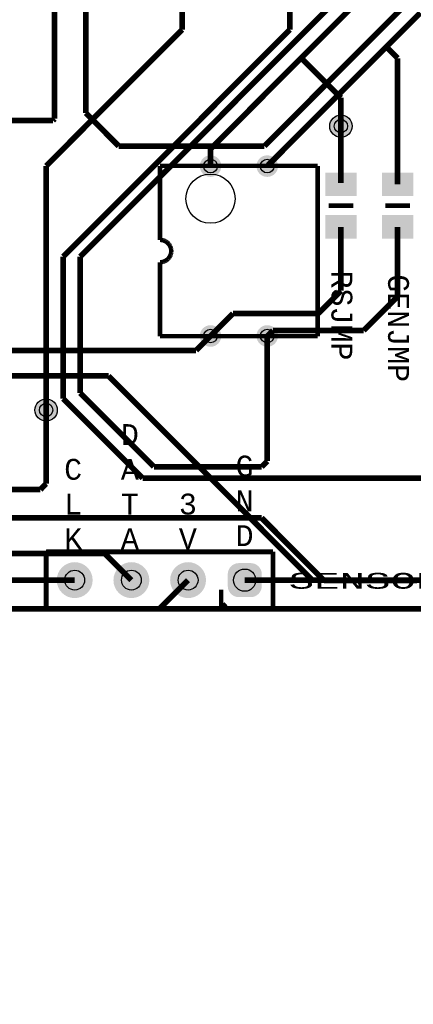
# Model space of a CAD drawing. Extents: x -3564 to 3564, y -2067 to 2176.
# Tile 3 of 21: x -1107 to -412, y -2067 to -332. Entities that reach past the tile are written whole.
import ezdxf
from ezdxf.enums import TextEntityAlignment as Align

# ---------------------------------------------------------------- set-up
doc = ezdxf.new("R2010")
doc.units = 0
for name, color, linetype in [('3D_INFO_TOP', 1, 'CONTINUOUS'), ('BOARD_OUTLINE', 2, 'CONTINUOUS'), ('COPPER_BOTTOM', 1, 'CONTINUOUS'), ('COPPER_TOP', 3, 'CONTINUOUS'), ('DRILL', 255, 'CONTINUOUS'), ('SILKSCREEN_TOP', 4, 'CONTINUOUS'), ('SOLDER_MASK_BOTTOM', 212, 'CONTINUOUS'), ('SOLDER_MASK_TOP', 200, 'CONTINUOUS')]:
    doc.layers.add(name, color=color, linetype=linetype)
doc.styles.add('MONOTxtStyle', font='monotxt')

msp = doc.modelspace()

# ---------------------------------------------------------------- hatches: boundary and pattern name
at = {"layer": 'COPPER_BOTTOM'}
h = msp.add_hatch(color=256, dxfattribs=at)
edge = h.paths.add_edge_path()
edge.add_arc((-540, -520), 19.685039, 0, 360)
edge = h.paths.add_edge_path()
edge.add_arc((-540, -520), 11.811024, 0, 360)
h = msp.add_hatch(color=256, dxfattribs=at)
edge = h.paths.add_edge_path()
edge.add_arc((-770, -590.393701), 19, 0, 360)
edge = h.paths.add_edge_path()
edge.add_arc((-770, -590.393701), 12, 0, 360)
h = msp.add_hatch(color=256, dxfattribs=at)
edge = h.paths.add_edge_path()
edge.add_arc((-670, -590.393701), 19, 0, 360)
edge = h.paths.add_edge_path()
edge.add_arc((-670, -590.393701), 12, 0, 360)
h = msp.add_hatch(color=256, dxfattribs=at)
edge = h.paths.add_edge_path()
edge.add_arc((-770, -889.606299), 19, 0, 360)
edge = h.paths.add_edge_path()
edge.add_arc((-770, -889.606299), 12, 0, 360)
h = msp.add_hatch(color=256, dxfattribs=at)
edge = h.paths.add_edge_path()
edge.add_arc((-670, -889.606299), 19, 0, 360)
edge = h.paths.add_edge_path()
edge.add_arc((-670, -889.606299), 12, 0, 360)
h = msp.add_hatch(color=256, dxfattribs=at)
edge = h.paths.add_edge_path()
edge.add_arc((-1060, -1020), 19.685039, 0, 360)
edge = h.paths.add_edge_path()
edge.add_arc((-1060, -1020), 11.811024, 0, 360)
h = msp.add_hatch(color=256, dxfattribs=at)
edge = h.paths.add_edge_path()
edge.add_arc((-1009.635, -1319.635), 31.67, 0, 360)
edge = h.paths.add_edge_path()
edge.add_arc((-1009.635, -1319.635), 17.5, 0, 360)
h = msp.add_hatch(color=256, dxfattribs=at)
edge = h.paths.add_edge_path()
edge.add_arc((-909.635, -1319.635), 31.67, 0, 360)
edge = h.paths.add_edge_path()
edge.add_arc((-909.635, -1319.635), 17.5, 0, 360)
h = msp.add_hatch(color=256, dxfattribs=at)
edge = h.paths.add_edge_path()
edge.add_arc((-809.635, -1319.635), 31.67, 0, 360)
edge = h.paths.add_edge_path()
edge.add_arc((-809.635, -1319.635), 17.5, 0, 360)
h = msp.add_hatch(color=256, dxfattribs=at)
edge = h.paths.add_edge_path()
edge.add_line((-739.635, -1309.22), (-739.635, -1330.05))
edge.add_arc((-720.05, -1330.05), 19.585, 180, 270)
edge.add_line((-720.05, -1349.635), (-699.22, -1349.635))
edge.add_arc((-699.22, -1330.05), 19.585, 270, 0)
edge.add_line((-679.635, -1330.05), (-679.635, -1309.22))
edge.add_arc((-699.22, -1309.22), 19.585, 0, 90)
edge.add_line((-699.22, -1289.635), (-720.05, -1289.635))
edge.add_arc((-720.05, -1309.22), 19.585, 90, 180)
edge = h.paths.add_edge_path()
edge.add_arc((-709.635, -1319.635), 19.585, 0, 360)
at = {"layer": 'COPPER_TOP'}
h = msp.add_hatch(color=256, dxfattribs=at)
edge = h.paths.add_edge_path()
edge.add_arc((-540, -520), 19.685039, 0, 360)
edge = h.paths.add_edge_path()
edge.add_arc((-540, -520), 11.811024, 0, 360)
h = msp.add_hatch(color=256, dxfattribs=at)
edge = h.paths.add_edge_path()
edge.add_arc((-770, -590.393701), 19, 0, 360)
edge = h.paths.add_edge_path()
edge.add_arc((-770, -590.393701), 12, 0, 360)
h = msp.add_hatch(color=256, dxfattribs=at)
edge = h.paths.add_edge_path()
edge.add_arc((-670, -590.393701), 19, 0, 360)
edge = h.paths.add_edge_path()
edge.add_arc((-670, -590.393701), 12, 0, 360)
h = msp.add_hatch(color=256, dxfattribs=at)
edge = h.paths.add_edge_path()
edge.add_arc((-770, -889.606299), 19, 0, 360)
edge = h.paths.add_edge_path()
edge.add_arc((-770, -889.606299), 12, 0, 360)
h = msp.add_hatch(color=256, dxfattribs=at)
edge = h.paths.add_edge_path()
edge.add_arc((-670, -889.606299), 19, 0, 360)
edge = h.paths.add_edge_path()
edge.add_arc((-670, -889.606299), 12, 0, 360)
h = msp.add_hatch(color=256, dxfattribs=at)
edge = h.paths.add_edge_path()
edge.add_arc((-1060, -1020), 19.685039, 0, 360)
edge = h.paths.add_edge_path()
edge.add_arc((-1060, -1020), 11.811024, 0, 360)
h = msp.add_hatch(color=256, dxfattribs=at)
edge = h.paths.add_edge_path()
edge.add_arc((-1009.635, -1319.635), 31.67, 0, 360)
edge = h.paths.add_edge_path()
edge.add_arc((-1009.635, -1319.635), 17.5, 0, 360)
h = msp.add_hatch(color=256, dxfattribs=at)
edge = h.paths.add_edge_path()
edge.add_arc((-909.635, -1319.635), 31.67, 0, 360)
edge = h.paths.add_edge_path()
edge.add_arc((-909.635, -1319.635), 17.5, 0, 360)
h = msp.add_hatch(color=256, dxfattribs=at)
edge = h.paths.add_edge_path()
edge.add_arc((-809.635, -1319.635), 31.67, 0, 360)
edge = h.paths.add_edge_path()
edge.add_arc((-809.635, -1319.635), 17.5, 0, 360)
h = msp.add_hatch(color=256, dxfattribs=at)
edge = h.paths.add_edge_path()
edge.add_line((-739.635, -1309.22), (-739.635, -1330.05))
edge.add_arc((-720.05, -1330.05), 19.585, 180, 270)
edge.add_line((-720.05, -1349.635), (-699.22, -1349.635))
edge.add_arc((-699.22, -1330.05), 19.585, 270, 0)
edge.add_line((-679.635, -1330.05), (-679.635, -1309.22))
edge.add_arc((-699.22, -1309.22), 19.585, 0, 90)
edge.add_line((-699.22, -1289.635), (-720.05, -1289.635))
edge.add_arc((-720.05, -1309.22), 19.585, 90, 180)
edge = h.paths.add_edge_path()
edge.add_arc((-709.635, -1319.635), 19.585, 0, 360)
at = {"layer": 'DRILL'}
h = msp.add_hatch(color=255, dxfattribs=at)
edge = h.paths.add_edge_path()
edge.add_arc((-540, -520), 11.811024, 0, 360)
h = msp.add_hatch(color=255, dxfattribs=at)
edge = h.paths.add_edge_path()
edge.add_arc((-770, -590.393701), 12, 0, 360)
h = msp.add_hatch(color=255, dxfattribs=at)
edge = h.paths.add_edge_path()
edge.add_arc((-670, -590.393701), 12, 0, 360)
h = msp.add_hatch(color=255, dxfattribs=at)
edge = h.paths.add_edge_path()
edge.add_arc((-770, -889.606299), 12, 0, 360)
h = msp.add_hatch(color=255, dxfattribs=at)
edge = h.paths.add_edge_path()
edge.add_arc((-670, -889.606299), 12, 0, 360)
h = msp.add_hatch(color=255, dxfattribs=at)
edge = h.paths.add_edge_path()
edge.add_arc((-1060, -1020), 11.811024, 0, 360)
h = msp.add_hatch(color=255, dxfattribs=at)
edge = h.paths.add_edge_path()
edge.add_arc((-709.635, -1319.635), 19.585, 0, 360)
h = msp.add_hatch(color=255, dxfattribs=at)
edge = h.paths.add_edge_path()
edge.add_arc((-1009.635, -1319.635), 17.5, 0, 360)
h = msp.add_hatch(color=255, dxfattribs=at)
edge = h.paths.add_edge_path()
edge.add_arc((-909.635, -1319.635), 17.5, 0, 360)
h = msp.add_hatch(color=255, dxfattribs=at)
edge = h.paths.add_edge_path()
edge.add_arc((-809.635, -1319.635), 17.5, 0, 360)
at = {"layer": 'SOLDER_MASK_BOTTOM'}
h = msp.add_hatch(color=256, dxfattribs=at)
edge = h.paths.add_edge_path()
edge.add_arc((-540, -520), 19.685039, 0, 360)
h = msp.add_hatch(color=256, dxfattribs=at)
edge = h.paths.add_edge_path()
edge.add_arc((-770, -590.393701), 19, 0, 360)
edge = h.paths.add_edge_path()
edge.add_arc((-770, -590.393701), 12, 0, 360)
h = msp.add_hatch(color=256, dxfattribs=at)
edge = h.paths.add_edge_path()
edge.add_arc((-670, -590.393701), 19, 0, 360)
edge = h.paths.add_edge_path()
edge.add_arc((-670, -590.393701), 12, 0, 360)
h = msp.add_hatch(color=256, dxfattribs=at)
edge = h.paths.add_edge_path()
edge.add_arc((-770, -889.606299), 19, 0, 360)
edge = h.paths.add_edge_path()
edge.add_arc((-770, -889.606299), 12, 0, 360)
h = msp.add_hatch(color=256, dxfattribs=at)
edge = h.paths.add_edge_path()
edge.add_arc((-670, -889.606299), 19, 0, 360)
edge = h.paths.add_edge_path()
edge.add_arc((-670, -889.606299), 12, 0, 360)
h = msp.add_hatch(color=256, dxfattribs=at)
edge = h.paths.add_edge_path()
edge.add_arc((-1060, -1020), 19.685039, 0, 360)
h = msp.add_hatch(color=256, dxfattribs=at)
edge = h.paths.add_edge_path()
edge.add_arc((-1009.635, -1319.635), 31.67, 0, 360)
edge = h.paths.add_edge_path()
edge.add_arc((-1009.635, -1319.635), 17.5, 0, 360)
h = msp.add_hatch(color=256, dxfattribs=at)
edge = h.paths.add_edge_path()
edge.add_arc((-909.635, -1319.635), 31.67, 0, 360)
edge = h.paths.add_edge_path()
edge.add_arc((-909.635, -1319.635), 17.5, 0, 360)
h = msp.add_hatch(color=256, dxfattribs=at)
edge = h.paths.add_edge_path()
edge.add_arc((-809.635, -1319.635), 31.67, 0, 360)
edge = h.paths.add_edge_path()
edge.add_arc((-809.635, -1319.635), 17.5, 0, 360)
h = msp.add_hatch(color=256, dxfattribs=at)
edge = h.paths.add_edge_path()
edge.add_line((-739.635, -1309.22), (-739.635, -1330.05))
edge.add_arc((-720.05, -1330.05), 19.585, 180, 270)
edge.add_line((-720.05, -1349.635), (-699.22, -1349.635))
edge.add_arc((-699.22, -1330.05), 19.585, 270, 0)
edge.add_line((-679.635, -1330.05), (-679.635, -1309.22))
edge.add_arc((-699.22, -1309.22), 19.585, 0, 90)
edge.add_line((-699.22, -1289.635), (-720.05, -1289.635))
edge.add_arc((-720.05, -1309.22), 19.585, 90, 180)
edge = h.paths.add_edge_path()
edge.add_arc((-709.635, -1319.635), 19.585, 0, 360)
at = {"layer": 'SOLDER_MASK_TOP'}
h = msp.add_hatch(color=256, dxfattribs=at)
edge = h.paths.add_edge_path()
edge.add_arc((-540, -520), 19.685039, 0, 360)
h = msp.add_hatch(color=256, dxfattribs=at)
edge = h.paths.add_edge_path()
edge.add_arc((-770, -590.393701), 19, 0, 360)
edge = h.paths.add_edge_path()
edge.add_arc((-770, -590.393701), 12, 0, 360)
h = msp.add_hatch(color=256, dxfattribs=at)
edge = h.paths.add_edge_path()
edge.add_arc((-670, -590.393701), 19, 0, 360)
edge = h.paths.add_edge_path()
edge.add_arc((-670, -590.393701), 12, 0, 360)
h = msp.add_hatch(color=256, dxfattribs=at)
edge = h.paths.add_edge_path()
edge.add_arc((-770, -889.606299), 19, 0, 360)
edge = h.paths.add_edge_path()
edge.add_arc((-770, -889.606299), 12, 0, 360)
h = msp.add_hatch(color=256, dxfattribs=at)
edge = h.paths.add_edge_path()
edge.add_arc((-670, -889.606299), 19, 0, 360)
edge = h.paths.add_edge_path()
edge.add_arc((-670, -889.606299), 12, 0, 360)
h = msp.add_hatch(color=256, dxfattribs=at)
edge = h.paths.add_edge_path()
edge.add_arc((-1060, -1020), 19.685039, 0, 360)
h = msp.add_hatch(color=256, dxfattribs=at)
edge = h.paths.add_edge_path()
edge.add_arc((-1009.635, -1319.635), 31.67, 0, 360)
edge = h.paths.add_edge_path()
edge.add_arc((-1009.635, -1319.635), 17.5, 0, 360)
h = msp.add_hatch(color=256, dxfattribs=at)
edge = h.paths.add_edge_path()
edge.add_arc((-909.635, -1319.635), 31.67, 0, 360)
edge = h.paths.add_edge_path()
edge.add_arc((-909.635, -1319.635), 17.5, 0, 360)
h = msp.add_hatch(color=256, dxfattribs=at)
edge = h.paths.add_edge_path()
edge.add_arc((-809.635, -1319.635), 31.67, 0, 360)
edge = h.paths.add_edge_path()
edge.add_arc((-809.635, -1319.635), 17.5, 0, 360)
h = msp.add_hatch(color=256, dxfattribs=at)
edge = h.paths.add_edge_path()
edge.add_line((-739.635, -1309.22), (-739.635, -1330.05))
edge.add_arc((-720.05, -1330.05), 19.585, 180, 270)
edge.add_line((-720.05, -1349.635), (-699.22, -1349.635))
edge.add_arc((-699.22, -1330.05), 19.585, 270, 0)
edge.add_line((-679.635, -1330.05), (-679.635, -1309.22))
edge.add_arc((-699.22, -1309.22), 19.585, 0, 90)
edge.add_line((-699.22, -1289.635), (-720.05, -1289.635))
edge.add_arc((-720.05, -1309.22), 19.585, 90, 180)
edge = h.paths.add_edge_path()
edge.add_arc((-709.635, -1319.635), 19.585, 0, 360)

# ---------------------------------------------------------------- linework, layer by layer
at = {"layer": '3D_INFO_TOP', "color": 1}
for points, const_width in [([(-581, -590), (-859, -590)], 8), ([(-859, -590), (-859, -720.314961)], 8), ([(-581, -890), (-581, -590)], 8), ([(-566.574803, -616.692913), (-566.574803, -703.307087)], 0.03937), ([(-513.425197, -616.692913), (-566.574803, -616.692913)], 0.03937), ([(-513.425197, -703.307087), (-513.425197, -616.692913)], 0.03937), ([(-466.574803, -616.692913), (-466.574803, -703.307087)], 0.03937), ([(-413.425197, -616.692913), (-466.574803, -616.692913)], 0.03937), ([(-413.425197, -703.307087), (-413.425197, -616.692913)], 0.03937), ([(-566.574803, -703.307087), (-513.425197, -703.307087)], 0.03937), ([(-466.574803, -703.307087), (-413.425197, -703.307087)], 0.03937), ([(-858.999961, -720.314961), (-859, -720.314961)], 8), ([(-857.284331, -720.389843), (-858.999961, -720.314961)], 8), ([(-855.581693, -720.614016), (-857.284331, -720.389843)], 8), ([(-853.905118, -720.985709), (-855.581693, -720.614016)], 8), ([(-852.267283, -721.502087), (-853.905118, -720.985709)], 8), ([(-850.680709, -722.159291), (-852.267283, -721.502087)], 8), ([(-849.15748, -722.952244), (-850.680709, -722.159291)], 8), ([(-847.709094, -723.874921), (-849.15748, -722.952244)], 8), ([(-846.346693, -724.920354), (-847.709094, -723.874921)], 8), ([(-845.080551, -726.080551), (-846.346693, -724.920354)], 8), ([(-843.920354, -727.346693), (-845.080551, -726.080551)], 8), ([(-842.874921, -728.709094), (-843.920354, -727.346693)], 8), ([(-841.952244, -730.15748), (-842.874921, -728.709094)], 8), ([(-841.159291, -731.680709), (-841.952244, -730.15748)], 8), ([(-840.502087, -733.267283), (-841.159291, -731.680709)], 8), ([(-841.952244, -749.84252), (-841.159291, -748.319252)], 8), ([(-841.159291, -748.319252), (-840.502087, -746.732677)], 8), ([(-839.985709, -734.905118), (-840.502087, -733.267283)], 8), ([(-840.502087, -746.732677), (-839.985709, -745.094843)], 8), ([(-839.614016, -736.581693), (-839.985709, -734.905118)], 8), ([(-839.985709, -745.094843), (-839.614016, -743.418268)], 8), ([(-839.389843, -738.284331), (-839.614016, -736.581693)], 8), ([(-839.614016, -743.418268), (-839.389843, -741.71563)], 8), ([(-839.314961, -740), (-839.389843, -738.284331)], 8), ([(-839.389843, -741.71563), (-839.314961, -740)], 8), ([(-859, -759.685039), (-857.284331, -759.610118)], 8), ([(-859, -759.685039), (-859, -890)], 8), ([(-857.284331, -759.610118), (-855.581693, -759.385945)], 8), ([(-855.581693, -759.385945), (-853.905118, -759.014252)], 8), ([(-853.905118, -759.014252), (-852.267283, -758.497874)], 8), ([(-852.267283, -758.497874), (-850.680709, -757.840669)], 8), ([(-850.680709, -757.840669), (-849.15748, -757.047717)], 8), ([(-849.15748, -757.047717), (-847.709094, -756.125039)], 8), ([(-847.709094, -756.125039), (-846.346693, -755.079606)], 8), ([(-846.346693, -755.079606), (-845.080551, -753.919409)], 8), ([(-845.080551, -753.919409), (-843.920354, -752.653268)], 8), ([(-843.920354, -752.653268), (-842.874921, -751.290866)], 8), ([(-842.874921, -751.290866), (-841.952244, -749.84252)], 8), ([(-859, -890), (-581, -890)], 8), ([(-1060.365, -1369.225), (-1060.365, -1270.145)], 8), ([(-1060.365, -1270.145), (-660.175, -1270.145)], 8), ([(-660.175, -1270.145), (-660.175, -1369.225)], 8), ([(-660.175, -1369.225), (-1060.365, -1369.225)], 8)]:
    msp.add_lwpolyline(points, dxfattribs=dict(at, const_width=const_width))
msp.add_circle((-770, -647.755118), 43.370079, dxfattribs=at)
at = {"layer": 'BOARD_OUTLINE', "color": 2, "const_width": 0.000039}
for points in [[(-1250, -1398.766063), (-450, -1398.766063)], [(-450, -1398.766063), (-450, -2066.766063)], [(-450, -2066.766063), (0, -2066.766063)]]:
    msp.add_lwpolyline(points, dxfattribs=at)
at = {"layer": 'COPPER_BOTTOM', "color": 1, "const_width": 10}
for points in [[(-820, -350), (-820, 710)], [(-630, -350), (-630, -270)], [(-500, -290), (-770, -560)], [(-550, -300), (-1000, -750)], [(-1060, -590), (-820, -350)], [(-630, -350), (-1030, -750)], [(-610, -400), (-540, -470)], [(-540, -470), (-540, -520)], [(-770, -560), (-770, -590.393701)], [(-1060, -1020), (-1060, -590)], [(-1030, -750), (-1030, -1000)], [(-1000, -750), (-1000, -990)], [(-670, -889.606299), (-670, -1110)], [(-1000, -990), (-870, -1120)], [(-1030, -1000), (-890, -1140)], [(-670, -1110), (-680, -1120)], [(-870, -1120), (-680, -1120)], [(-890, -1140), (-320, -1140)], [(-1202.929134, -1210), (-680, -1210)], [(-680, -1210), (-570, -1320)], [(-1009.635039, -1319.635039), (-1282.564173, -1319.635039)], [(-570, -1320), (-405.606693, -1320)]]:
    msp.add_lwpolyline(points, dxfattribs=at)
at = {"layer": 'COPPER_TOP', "color": 3, "const_width": 10}
for points in [[(-1045, -242.92874), (-1045, -507.071102)], [(-990, -270), (-990, -497.071102)], [(-675, -555), (-430, -310)], [(-400, -320.393701), (-670, -590.393701)], [(-459.999961, -379.999961), (-459.999961, -380.393661)], [(-440, -400.393701), (-459.999961, -380.393661)], [(-440, -400.393701), (-440, -622.598425)], [(-1045, -507.071102), (-1047.928898, -510)], [(-932.07126, -555), (-990, -497.071102)], [(-1047.928898, -510), (-1670, -510)], [(-540, -520), (-540, -620)], [(-932.07126, -555), (-675, -555)], [(-540, -697.401575), (-540, -810)], [(-440, -820), (-440, -697.401575)], [(-540, -810), (-580, -850)], [(-499.999961, -879.999961), (-440, -820)], [(-730.393701, -850), (-795.393701, -915)], [(-580, -850), (-730.393701, -850)], [(-669.606299, -889.606299), (-660, -880)], [(-660, -880), (-499.999961, -879.999961)], [(-769.80315, -889.80315), (-770, -890)], [(-1735, -915), (-795.393701, -915)], [(-1220, -960), (-950, -960)], [(-950, -960), (-590.365, -1319.635)], [(-1060, -1020), (-1060, -1150)], [(-1779.999961, -1159.999961), (-1069.999961, -1159.999961)], [(-1060, -1150), (-1069.999961, -1159.999961)], [(-1210, -1272.92874), (-956.341339, -1272.92874)], [(-956.341339, -1272.92874), (-909.635, -1319.635)], [(-860, -1370), (-809.635, -1319.635)], [(-360.364961, -1319.635039), (-709.635, -1319.635)], [(-1267.071102, -1370), (-382.929528, -1370)]]:
    msp.add_lwpolyline(points, dxfattribs=at)
at = {"layer": 'COPPER_TOP'}
for points in [[(-567.559055, -643.267717), (-567.559055, -601.929134), (-512.440945, -643.267717), (-512.440945, -601.929134)], [(-467.559055, -643.267717), (-467.559055, -601.929134), (-412.440945, -643.267717), (-412.440945, -601.929134)], [(-567.559055, -718.070866), (-567.559055, -676.732283), (-512.440945, -718.070866), (-512.440945, -676.732283)], [(-467.559055, -718.070866), (-467.559055, -676.732283), (-412.440945, -718.070866), (-412.440945, -676.732283)]]:
    msp.add_solid(points, dxfattribs=at)
at = {"layer": 'DRILL', "color": 255}
for centre, radius in [((-540, -520), 11.811024), ((-770, -590.393701), 12), ((-670, -590.393701), 12), ((-770, -889.606299), 12), ((-670, -889.606299), 12), ((-1060, -1020), 11.811024), ((-709.635, -1319.635), 19.585), ((-1009.635, -1319.635), 17.5), ((-909.635, -1319.635), 17.5), ((-809.635, -1319.635), 17.5)]:
    msp.add_circle(centre, radius, dxfattribs=at)
at = {"layer": 'SILKSCREEN_TOP', "color": 4}
for points, const_width in [([(-581, -590), (-859, -590)], 8), ([(-859, -590), (-859, -720.314961)], 8), ([(-581, -890), (-581, -590)], 8), ([(-561.653543, -660), (-518.346457, -660)], 7.874016), ([(-561.653543, -660), (-518.346457, -660)], 7.874016), ([(-461.653543, -660), (-418.346457, -660)], 7.874016), ([(-461.653543, -660), (-418.346457, -660)], 7.874016), ([(-858.999961, -720.314961), (-859, -720.314961)], 8), ([(-857.284331, -720.389843), (-858.999961, -720.314961)], 8), ([(-855.581693, -720.614016), (-857.284331, -720.389843)], 8), ([(-853.905118, -720.985709), (-855.581693, -720.614016)], 8), ([(-852.267283, -721.502087), (-853.905118, -720.985709)], 8), ([(-850.680709, -722.159291), (-852.267283, -721.502087)], 8), ([(-849.15748, -722.952244), (-850.680709, -722.159291)], 8), ([(-847.709094, -723.874921), (-849.15748, -722.952244)], 8), ([(-846.346693, -724.920354), (-847.709094, -723.874921)], 8), ([(-845.080551, -726.080551), (-846.346693, -724.920354)], 8), ([(-843.920354, -727.346693), (-845.080551, -726.080551)], 8), ([(-842.874921, -728.709094), (-843.920354, -727.346693)], 8), ([(-841.952244, -730.15748), (-842.874921, -728.709094)], 8), ([(-841.159291, -731.680709), (-841.952244, -730.15748)], 8), ([(-840.502087, -733.267283), (-841.159291, -731.680709)], 8), ([(-841.952244, -749.84252), (-841.159291, -748.319252)], 8), ([(-841.159291, -748.319252), (-840.502087, -746.732677)], 8), ([(-839.985709, -734.905118), (-840.502087, -733.267283)], 8), ([(-840.502087, -746.732677), (-839.985709, -745.094843)], 8), ([(-839.614016, -736.581693), (-839.985709, -734.905118)], 8), ([(-839.985709, -745.094843), (-839.614016, -743.418268)], 8), ([(-839.389843, -738.284331), (-839.614016, -736.581693)], 8), ([(-839.614016, -743.418268), (-839.389843, -741.71563)], 8), ([(-839.314961, -740), (-839.389843, -738.284331)], 8), ([(-839.389843, -741.71563), (-839.314961, -740)], 8), ([(-859, -759.685039), (-857.284331, -759.610118)], 8), ([(-859, -759.685039), (-859, -890)], 8), ([(-857.284331, -759.610118), (-855.581693, -759.385945)], 8), ([(-855.581693, -759.385945), (-853.905118, -759.014252)], 8), ([(-853.905118, -759.014252), (-852.267283, -758.497874)], 8), ([(-852.267283, -758.497874), (-850.680709, -757.840669)], 8), ([(-850.680709, -757.840669), (-849.15748, -757.047717)], 8), ([(-849.15748, -757.047717), (-847.709094, -756.125039)], 8), ([(-847.709094, -756.125039), (-846.346693, -755.079606)], 8), ([(-846.346693, -755.079606), (-845.080551, -753.919409)], 8), ([(-845.080551, -753.919409), (-843.920354, -752.653268)], 8), ([(-843.920354, -752.653268), (-842.874921, -751.290866)], 8), ([(-842.874921, -751.290866), (-841.952244, -749.84252)], 8), ([(-859, -890), (-581, -890)], 8), ([(-1059.635079, -1369.635), (-1059.635, -1269.635)], 8), ([(-1059.635, -1269.635), (-659.635, -1269.635)], 8), ([(-659.635, -1369.635), (-659.635, -1269.635)], 8), ([(-751.301614, -1369.635), (-751.301614, -1336.301654)], 8), ([(-1059.635079, -1369.635), (-759.635, -1369.635)], 8), ([(-742.968386, -1361.301654), (-751.301614, -1369.635)], 8), ([(-734.635079, -1369.635), (-659.635, -1369.635)], 8)]:
    msp.add_lwpolyline(points, dxfattribs=dict(at, const_width=const_width))
msp.add_circle((-770, -647.755118), 43.370079, dxfattribs=at)
at = {"layer": 'SOLDER_MASK_BOTTOM'}
for centre in [(-540, -520), (-1060, -1020)]:
    msp.add_circle(centre, 19.685039, dxfattribs=at)
at = {"layer": 'SOLDER_MASK_TOP'}
for centre in [(-540, -520), (-1060, -1020)]:
    msp.add_circle(centre, 19.685039, dxfattribs=at)
for points in [[(-567.559055, -643.267717), (-567.559055, -601.929134), (-512.440945, -643.267717), (-512.440945, -601.929134)], [(-467.559055, -643.267717), (-467.559055, -601.929134), (-412.440945, -643.267717), (-412.440945, -601.929134)], [(-567.559055, -718.070866), (-567.559055, -676.732283), (-512.440945, -718.070866), (-512.440945, -676.732283)], [(-467.559055, -718.070866), (-467.559055, -676.732283), (-412.440945, -718.070866), (-412.440945, -676.732283)]]:
    msp.add_solid(points, dxfattribs=at)

# ---------------------------------------------------------------- texts
at = {"layer": 'SILKSCREEN_TOP', "style": 'MONOTxtStyle', "width": 0.995556}
for s, p in [('RSJMP', (-520, -853.464567)), ('GENJMP', (-420, -875.826772))]:
    msp.add_text(s, height=36.745407, rotation=270, dxfattribs=at).set_placement(p, align=Align.TOP_CENTER)
at = {"layer": 'SILKSCREEN_TOP', "style": 'MONOTxtStyle', "width": 1.866667}
msp.add_text('SENSOR1', height=27.777769, dxfattribs=at).set_placement((-475, -1320.833346), align=Align.MIDDLE_CENTER)
at = {"layer": 'SILKSCREEN_TOP', "char_height": 36.745407, "width": 70.551181, "style": 'MONOTxtStyle'}
for s, insert, attachment_point in [('D\\PA\\PT\\PA', (-912.362205, -1265.354291), 8), ('C\\PL\\PK', (-1012.362205, -1265.354291), 8), ('G\\PN\\PD', (-710, -1180), 5), ('3\\PV', (-810, -1265.354291), 8)]:
    msp.add_mtext(s, dxfattribs=dict(at, insert=insert, attachment_point=attachment_point))

doc.saveas('drawing.dxf')
